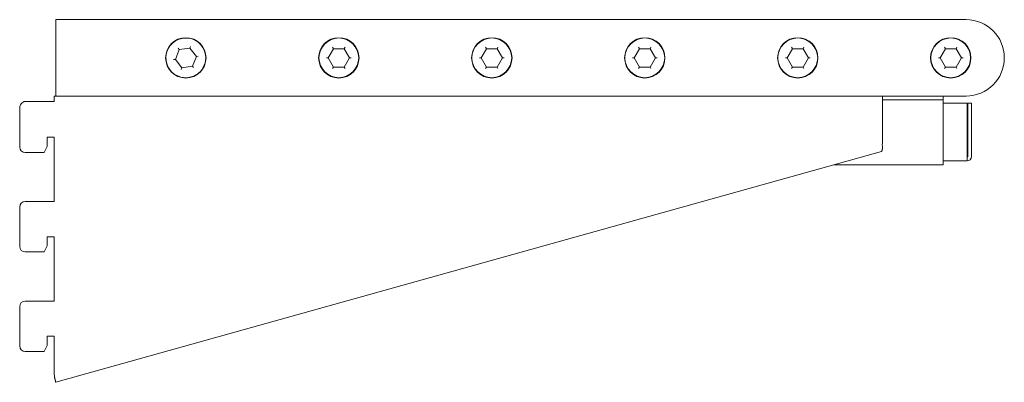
# Model space of a CAD drawing. Header units: millimetres. Extents: x -311 to 11, y -255 to -136.
import ezdxf

# ---------------------------------------------------------------- set-up
doc = ezdxf.new("R2010")
doc.units = ezdxf.units.MM

msp = doc.modelspace()

# ---------------------------------------------------------------- linework, layer by layer
at = {"color": 0, "linetype": 'Continuous', "lineweight": 0}
for p, q in [((-299.21, -136.01), (-299.21, -137.51)), ((-299.21, -136.01), (-1.71, -136.01)), ((-299.21, -137.51), (-299.21, -159.51)), ((-255.21, -144.76), (-255.42, -145.3)), ((-258.85, -145.79), (-260.14, -149.01)), ((-258.85, -145.79), (-259.21, -145.34)), ((-255.42, -145.3), (-258.85, -145.79)), ((-253.28, -148.02), (-255.42, -145.3)), ((-254.57, -151.24), (-253.28, -148.02)), ((-252.71, -147.94), (-253.28, -148.02)), ((-208.44, -145.51), (-210.18, -148.51)), ((-208.44, -145.51), (-208.73, -145.01)), ((-204.98, -145.51), (-208.44, -145.51)), ((-204.69, -145.01), (-204.98, -145.51)), ((-203.25, -148.51), (-204.98, -145.51)), ((-158.44, -145.51), (-160.18, -148.51)), ((-158.44, -145.51), (-158.73, -145.01)), ((-154.98, -145.51), (-158.44, -145.51)), ((-154.69, -145.01), (-154.98, -145.51)), ((-153.25, -148.51), (-154.98, -145.51)), ((-108.44, -145.51), (-110.18, -148.51)), ((-108.44, -145.51), (-108.73, -145.01)), ((-104.98, -145.51), (-108.44, -145.51)), ((-104.69, -145.01), (-104.98, -145.51)), ((-103.25, -148.51), (-104.98, -145.51)), ((-58.44, -145.51), (-60.18, -148.51)), ((-58.44, -145.51), (-58.73, -145.01)), ((-54.98, -145.51), (-58.44, -145.51)), ((-54.69, -145.01), (-54.98, -145.51)), ((-53.25, -148.51), (-54.98, -145.51)), ((-8.44, -145.51), (-10.18, -148.51)), ((-8.44, -145.51), (-8.73, -145.01)), ((-4.98, -145.51), (-8.44, -145.51)), ((-4.69, -145.01), (-4.98, -145.51)), ((-3.25, -148.51), (-4.98, -145.51)), ((-260.14, -149.01), (-260.71, -149.09)), ((-260.14, -149.01), (-258, -151.73)), ((-258, -151.73), (-254.57, -151.24)), ((-254.22, -151.69), (-254.57, -151.24)), ((-210.18, -148.51), (-210.75, -148.51)), ((-210.18, -148.51), (-208.44, -151.51)), ((-204.98, -151.51), (-203.25, -148.51)), ((-202.67, -148.51), (-203.25, -148.51)), ((-160.18, -148.51), (-160.75, -148.51)), ((-160.18, -148.51), (-158.44, -151.51)), ((-154.98, -151.51), (-153.25, -148.51)), ((-152.67, -148.51), (-153.25, -148.51)), ((-110.18, -148.51), (-110.75, -148.51)), ((-110.18, -148.51), (-108.44, -151.51)), ((-104.98, -151.51), (-103.25, -148.51)), ((-102.67, -148.51), (-103.25, -148.51)), ((-60.18, -148.51), (-60.75, -148.51)), ((-60.18, -148.51), (-58.44, -151.51)), ((-54.98, -151.51), (-53.25, -148.51)), ((-52.67, -148.51), (-53.25, -148.51)), ((-10.18, -148.51), (-10.75, -148.51)), ((-10.18, -148.51), (-8.44, -151.51)), ((-4.98, -151.51), (-3.25, -148.51)), ((-2.67, -148.51), (-3.25, -148.51)), ((-258, -151.73), (-258.22, -152.27)), ((-208.44, -151.51), (-208.73, -152.01)), ((-208.44, -151.51), (-204.98, -151.51)), ((-204.69, -152.01), (-204.98, -151.51)), ((-158.44, -151.51), (-158.73, -152.01)), ((-158.44, -151.51), (-154.98, -151.51)), ((-154.69, -152.01), (-154.98, -151.51)), ((-108.44, -151.51), (-108.73, -152.01)), ((-108.44, -151.51), (-104.98, -151.51)), ((-104.69, -152.01), (-104.98, -151.51)), ((-58.44, -151.51), (-58.73, -152.01)), ((-58.44, -151.51), (-54.98, -151.51)), ((-54.69, -152.01), (-54.98, -151.51)), ((-8.44, -151.51), (-8.73, -152.01)), ((-8.44, -151.51), (-4.98, -151.51)), ((-4.69, -152.01), (-4.98, -151.51)), ((-299.21, -159.51), (-299.21, -161.01)), ((-309.21, -162.77), (-299.71, -162.77)), ((-299.71, -161.01), (-299.21, -161.01)), ((-299.71, -161.01), (-299.71, -162.77)), ((-1.71, -161.01), (-299.21, -161.01)), ((-29.01, -163.26), (-29.01, -161.44)), ((-29.01, -162.26), (-9.21, -162.26)), ((-29.01, -163.26), (-29.01, -175.21)), ((-9.21, -162.26), (-9.21, -161.01)), ((-9.21, -162.76), (-9.21, -162.26)), ((-9.21, -181.76), (-9.21, -162.76)), ((-9.21, -163.3), (-1.37, -163.3)), ((-1.37, -163.3), (-1.37, -180.81)), ((-1.15, -163.3), (0.1, -163.3)), ((-1.15, -180.81), (-1.15, -163.3)), ((0.1, -180.81), (0.1, -163.3)), ((-311.01, -177.69), (-311.01, -164.79)), ((-299.71, -174.49), (-302.01, -174.49)), ((-302.01, -174.49), (-302.01, -177.49)), ((-299.71, -195.54), (-299.71, -174.49)), ((-303.01, -179.49), (-309.21, -179.49)), ((-302.01, -177.49), (-303.01, -179.49)), ((-29.4, -179.19), (-299.19, -254.69)), ((-9.21, -181.76), (-9.21, -183.51)), ((-1.37, -182.26), (-9.21, -182.26)), ((-1.37, -182.26), (-1.37, -180.81)), ((-1.37, -181.01), (-1.35, -181.01)), ((-1.37, -182.26), (-1.35, -182.26)), ((-44.85, -183.51), (-9.21, -183.51)), ((-309.21, -195.54), (-299.71, -195.54)), ((-311.01, -210.24), (-311.01, -197.34)), ((-299.71, -207.04), (-302.01, -207.04)), ((-302.01, -207.04), (-302.01, -210.04)), ((-299.71, -228.09), (-299.71, -207.04)), ((-303.01, -212.04), (-309.21, -212.04)), ((-302.01, -210.04), (-303.01, -212.04)), ((-309.21, -228.09), (-299.71, -228.09)), ((-311.01, -242.79), (-311.01, -229.89)), ((-299.71, -239.59), (-302.01, -239.59)), ((-302.01, -239.59), (-302.01, -242.59)), ((-299.71, -251.8), (-299.71, -239.59)), ((-302.01, -242.59), (-303.01, -244.59)), ((-303.01, -244.59), (-309.21, -244.59)), ((-299.25, -254.54), (-299.63, -253.2))]:
    msp.add_line(p, q, dxfattribs=at)
at = {"color": 0, "linetype": 'Continuous', "lineweight": 0, "extrusion": (2.20056e-16, 0, -1)}
for centre, radius, start, end in [((1.71, -148.51), 12.5, 90, 180), ((256.71, -148.51), 6.5, 351.8516, 171.8516), ((1.71, -148.51), 12.5, 180, 270), ((309.21, -177.69), 1.8, 270, 0), ((309.21, -210.24), 1.8, 270, 0), ((309.21, -242.79), 1.8, 270, 0)]:
    msp.add_arc(centre, radius, start, end, dxfattribs=at)
at = {"color": 0, "linetype": 'Continuous', "lineweight": 0}
for centre, radius, start, end in [((-256.71, -148.51), 6.6, 0, 180), ((-206.71, -148.51), 6.6, 0, 180), ((-156.71, -148.51), 6.6, 0, 180), ((-106.71, -148.51), 6.6, 0, 180), ((-56.71, -148.51), 6.6, 0, 180), ((-6.71, -148.51), 6.6, 0, 180), ((-256.71, -148.51), 6.6, 180, 0), ((-206.71, -148.51), 6.6, 180, 0), ((-156.71, -148.51), 6.6, 180, 0), ((-106.71, -148.51), 6.6, 180, 0), ((-56.71, -148.51), 6.6, 180, 0), ((-6.71, -148.51), 6.6, 180, 0), ((-44.01, -175.21), 15, 354.033, 0), ((-1.35, -180.81), 1.45, 270, 360), ((-1.35, -180.81), 0.2, 270, 360), ((-291.71, -251.8), 8, 180, 184.989)]:
    msp.add_arc(centre, radius, start, end, dxfattribs=at)
at = {"color": 0, "linetype": 'Continuous', "lineweight": 0, "extrusion": (2.20056e-16, -2.472e-31, -1)}
for centre in [(206.71, -148.51), (156.71, -148.51), (106.71, -148.51), (56.71, -148.51), (6.71, -148.51)]:
    msp.add_arc(centre, 6.5, 360, 180, dxfattribs=at)
at = {"color": 0, "linetype": 'Continuous', "lineweight": 0, "extrusion": (2.20056e-16, -6.16298e-33, -1)}
msp.add_arc((256.71, -148.51), 6.5, 171.8516, 351.8516, dxfattribs=at)
at = {"color": 0, "linetype": 'Continuous', "lineweight": 0, "extrusion": (2.20056e-16, -4.76319e-31, -1)}
for centre in [(206.71, -148.51), (156.71, -148.51), (106.71, -148.51), (56.71, -148.51), (6.71, -148.51)]:
    msp.add_arc(centre, 6.5, 180, 0, dxfattribs=at)
at = {"color": 0, "linetype": 'Continuous', "lineweight": 0, "extrusion": (2.20056e-16, -1.85033e-62, -1)}
for centre, end in [((309.21, -164.79), 57.7422), ((309.21, -229.89), 90)]:
    msp.add_arc(centre, 1.8, 0, end, dxfattribs=at)
at = {"color": 0, "linetype": 'Continuous', "lineweight": 0, "extrusion": (2.20056e-16, -3.50325e-46, -1)}
msp.add_arc((309.21, -197.34), 1.8, 0, 90, dxfattribs=at)
at = {"color": 0, "linetype": 'Continuous', "lineweight": 0}
for points, knots in [([(-310.17, -163.26), (-310.13, -163.22), (-310.09, -163.18), (-310.05, -163.14), (-310.03, -163.12), (-310.02, -163.11), (-310, -163.09), (-309.99, -163.08), (-309.98, -163.08), (-309.97, -163.07), (-309.97, -163.07), (-309.97, -163.06), (-309.96, -163.06), (-309.96, -163.05), (-309.95, -163.05), (-309.95, -163.05), (-309.91, -163.02), (-309.87, -162.99), (-309.83, -162.96), (-309.81, -162.95), (-309.79, -162.94), (-309.77, -162.93), (-309.75, -162.91), (-309.73, -162.9), (-309.71, -162.89), (-309.65, -162.86), (-309.59, -162.84), (-309.53, -162.82), (-309.52, -162.81), (-309.51, -162.81), (-309.5, -162.81), (-309.49, -162.81), (-309.49, -162.8), (-309.48, -162.8), (-309.48, -162.8), (-309.47, -162.8), (-309.47, -162.8), (-309.4, -162.78), (-309.31, -162.77), (-309.21, -162.77)], [0, 0, 0, 0, 0.125, 0.125, 0.125, 0.1875, 0.1875, 0.1875, 0.21875, 0.21875, 0.21875, 0.234375, 0.234375, 0.234375, 0.25, 0.25, 0.25, 0.375, 0.375, 0.375, 0.4375, 0.4375, 0.4375, 0.5, 0.5, 0.5, 0.6875, 0.6875, 0.6875, 0.71875, 0.71875, 0.71875, 0.734375, 0.734375, 0.734375, 0.75, 0.75, 0.75, 1, 1, 1, 1]), ([(-29.03, -161.01), (-29.02, -161.01), (-29.02, -161.03), (-29.02, -161.05), (-29.02, -161.07), (-29.02, -161.1), (-29.02, -161.12), (-29.02, -161.15), (-29.01, -161.18), (-29.01, -161.23), (-29.01, -161.28), (-29.01, -161.35), (-29.01, -161.44)], [0, 0, 0, 0, 0.25, 0.25, 0.25, 0.5, 0.5, 0.5, 0.75, 0.75, 0.75, 1, 1, 1, 1]), ([(-29.4, -179.19), (-29.31, -179.16), (-29.24, -179.08), (-29.19, -178.96), (-29.16, -178.89), (-29.14, -178.82), (-29.12, -178.73), (-29.11, -178.69), (-29.1, -178.64), (-29.1, -178.59), (-29.09, -178.54), (-29.08, -178.49), (-29.08, -178.44), (-29.07, -178.33), (-29.06, -178.21), (-29.06, -178.08), (-29.06, -178.02), (-29.06, -177.95), (-29.06, -177.88), (-29.06, -177.85), (-29.06, -177.81), (-29.06, -177.78), (-29.06, -177.76), (-29.06, -177.74), (-29.06, -177.73), (-29.06, -177.72), (-29.06, -177.71), (-29.06, -177.7), (-29.06, -177.7), (-29.06, -177.69), (-29.06, -177.69), (-29.06, -177.68), (-29.06, -177.68), (-29.06, -177.67), (-29.06, -177.56), (-29.06, -177.43), (-29.07, -177.28), (-29.08, -177.13), (-29.08, -176.96), (-29.09, -176.77)], [0, 0, 0, 0, 0.25, 0.25, 0.25, 0.375, 0.375, 0.375, 0.4375, 0.4375, 0.4375, 0.5, 0.5, 0.5, 0.625, 0.625, 0.625, 0.6875, 0.6875, 0.6875, 0.71875, 0.71875, 0.71875, 0.734375, 0.734375, 0.734375, 0.742187, 0.742187, 0.742187, 0.746094, 0.746094, 0.746094, 0.75, 0.75, 0.75, 0.875, 0.875, 0.875, 1, 1, 1, 1]), ([(-299.68, -252.49), (-299.68, -252.55), (-299.68, -252.6), (-299.68, -252.68), (-299.68, -252.7), (-299.68, -252.73), (-299.68, -252.74), (-299.68, -252.76), (-299.68, -252.77), (-299.68, -252.77), (-299.68, -252.78), (-299.68, -252.78), (-299.68, -252.78), (-299.67, -252.88), (-299.67, -252.96), (-299.65, -253.07), (-299.65, -253.1), (-299.64, -253.14), (-299.64, -253.15), (-299.63, -253.17), (-299.63, -253.18), (-299.63, -253.18), (-299.63, -253.19), (-299.63, -253.19), (-299.63, -253.19), (-299.63, -253.19), (-299.63, -253.19), (-299.63, -253.19), (-299.63, -253.2), (-299.63, -253.2), (-299.63, -253.2)], [0, 0, 0, 0, 0.125, 0.125, 0.1875, 0.1875, 0.21875, 0.21875, 0.234375, 0.234375, 0.2421875, 0.2421875, 0.25, 0.25, 0.5, 0.5, 0.625, 0.625, 0.6875, 0.6875, 0.71875, 0.71875, 0.734375, 0.734375, 0.7421875, 0.7460938, 0.7460938, 0.75, 0.75, 0.7579177, 0.7579177, 0.7579177, 0.7579177]), ([(-299.68, -252.49), (-299.64, -252.74), (-299.6, -252.96), (-299.56, -253.15), (-299.55, -253.18), (-299.55, -253.22), (-299.54, -253.25), (-299.54, -253.26), (-299.54, -253.28), (-299.53, -253.29), (-299.53, -253.3), (-299.53, -253.31), (-299.53, -253.31), (-299.53, -253.32), (-299.53, -253.33), (-299.52, -253.33), (-299.47, -253.6), (-299.42, -253.85), (-299.37, -254.05), (-299.34, -254.2), (-299.31, -254.33), (-299.28, -254.44), (-299.28, -254.45), (-299.27, -254.47), (-299.27, -254.49), (-299.26, -254.49), (-299.26, -254.5), (-299.26, -254.51), (-299.26, -254.51), (-299.26, -254.51), (-299.26, -254.52), (-299.26, -254.52), (-299.26, -254.53), (-299.26, -254.53), (-299.23, -254.62), (-299.2, -254.69), (-299.19, -254.69)], [0, 0, 0, 0, 0.1875, 0.1875, 0.1875, 0.21875, 0.21875, 0.21875, 0.234375, 0.234375, 0.234375, 0.242188, 0.242188, 0.242188, 0.25, 0.25, 0.25, 0.5, 0.5, 0.5, 0.6875, 0.6875, 0.6875, 0.71875, 0.71875, 0.71875, 0.734375, 0.734375, 0.734375, 0.742188, 0.742188, 0.742188, 0.75, 0.75, 0.75, 1, 1, 1, 1])]:
    msp.add_open_spline(points, degree=3, knots=knots, dxfattribs=at)
msp.add_open_spline([(-299.25, -254.54), (-299.23, -254.62), (-299.2, -254.69), (-299.19, -254.69)], degree=3, dxfattribs=at)

doc.saveas('drawing.dxf')
